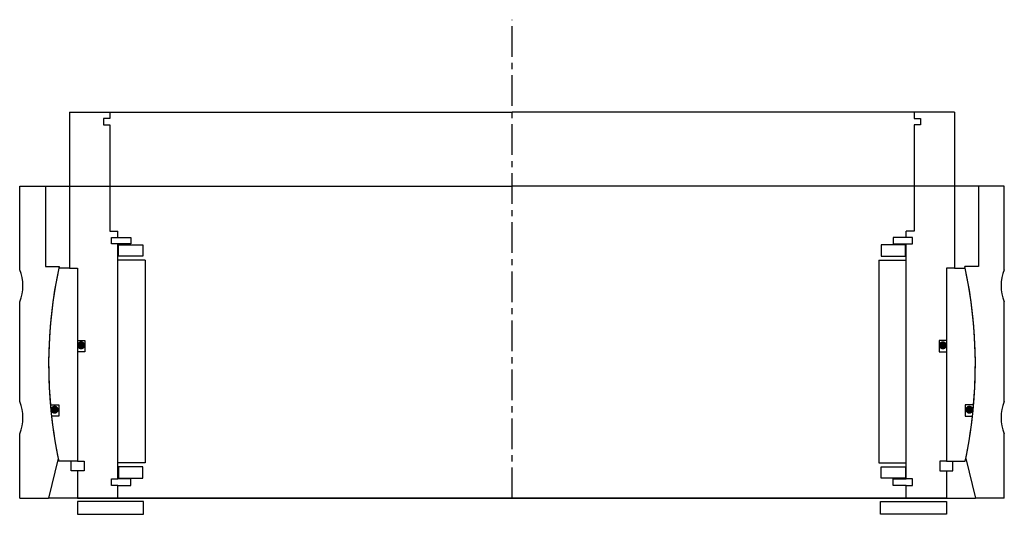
# Model space of a CAD drawing. Header units: millimetres. Extents: x -153 to 153, y -5 to 149.
import ezdxf

# ---------------------------------------------------------------- set-up
doc = ezdxf.new("R2010")
doc.units = ezdxf.units.MM
doc.header["$LTSCALE"] = 0.3
doc.header["$MEASUREMENT"] = 0
doc.linetypes.add('CENTER', pattern=[50.8, 31.75, -6.35, 6.35, -6.35])
doc.layers.get('0').update_dxf_attribs({"linetype": 'CONTINUOUS'})
doc.layers.add('Center', color=1, linetype='CENTER')

# ---------------------------------------------------------------- blocks, each defined once
blk = doc.blocks.new('innerhouse-4S228')
for p, q in [((-137.5, 78.5), (-137.5, 30)), ((-137.5, 78.5), (-125, 78.5)), ((-127, 76.5), (-127, 74.5)), ((-125, 76.5), (-127, 76.5)), ((-125, 78.5), (0, 78.5)), ((-125, 78.5), (-125, 76.5)), ((125, 78.5), (0, 78.5)), ((137.5, 78.5), (125, 78.5)), ((125, 78.5), (125, 76.5)), ((125, 76.5), (127, 76.5)), ((127, 76.5), (127, 74.5)), ((137.5, 78.5), (137.5, 30)), ((-127, 74.5), (-125, 74.5)), ((-125, 74.5), (-125, 41.5)), ((125, 74.5), (125, 41.5)), ((127, 74.5), (125, 74.5)), ((-125, 41.5), (-122.5, 41.5)), ((-122.5, 39.5), (-122.5, 41.5)), ((122.5, 39.5), (122.5, 41.5)), ((125, 41.5), (122.5, 41.5)), ((-124.5, 37.5), (-124.5, 39.5)), ((-124.5, 39.5), (-122.5, 39.5)), ((-122.5, 37.5), (-124.5, 37.5)), ((-122.5, 39.5), (-118.5, 39.5)), ((-118.5, 37.5), (-122.5, 37.5)), ((-122.5, -35.5), (-122.5, 37.5)), ((-122.25, 37.25), (-114.75, 37.25)), ((-122.25, 33.75), (-122.25, 37.25)), ((-118.5, 39.5), (-118.5, 37.5)), ((-114.75, 37.25), (-114.75, 33.75)), ((122.25, 37.25), (114.75, 37.25)), ((114.75, 37.25), (114.75, 33.75)), ((122.5, 39.5), (118.5, 39.5)), ((118.5, 39.5), (118.5, 37.5)), ((118.5, 37.5), (122.5, 37.5)), ((122.25, 33.75), (122.25, 37.25)), ((124.5, 39.5), (122.5, 39.5)), ((122.5, -35.5), (122.5, 37.5)), ((122.5, 37.5), (124.5, 37.5)), ((124.5, 37.5), (124.5, 39.5)), ((-114.75, 33.75), (-122.25, 33.75)), ((114.75, 33.75), (122.25, 33.75)), ((-114, 32.5), (-122.5, 32.5)), ((-114, 32.5), (-114, -30.5)), ((114, 32.5), (114, -30.5)), ((114, 32.5), (122.5, 32.5)), ((-137.5, 30), (-140.84, 30)), ((-137.5, 30), (-135, 30)), ((-135, 30), (-135, -30)), ((-135, 30), (-135, 7.5)), ((135, 30), (135, -30)), ((135, 30), (135, 7.5)), ((137.5, 30), (135, 30)), ((137.5, 30), (140.84, 30)), ((-135, 7.5), (-132.8, 7.5)), ((-132.8, 7.5), (-132.8, 4)), ((132.8, 7.5), (132.8, 4)), ((135, 7.5), (132.8, 7.5)), ((-135, 4), (-135, -30)), ((-132.8, 4), (-135, 4)), ((132.8, 4), (135, 4)), ((135, 4), (135, -30)), ((-143.46, -12.5), (-140.88, -12.5)), ((-140.88, -12.5), (-140.88, -16)), ((143.46, -12.5), (140.88, -12.5)), ((140.88, -12.5), (140.88, -16)), ((-140.88, -16), (-143.11, -16)), ((140.88, -16), (143.11, -16)), ((-135, -30), (-140.84, -30)), ((-137, -33), (-137, -30)), ((-135, -30), (-133, -30)), ((-133, -30), (-133, -33)), ((-114, -30.5), (-122.5, -30.5)), ((114, -30.5), (122.5, -30.5)), ((135, -30), (133, -30)), ((133, -30), (133, -33)), ((135, -30), (140.84, -30)), ((137, -33), (137, -30)), ((-135, -33), (-137, -33)), ((-135, -33), (-135, -41.5)), ((-133, -33), (-135, -33)), ((-114.75, -31.75), (-122.25, -31.75)), ((-122.25, -31.75), (-122.25, -35.25)), ((-114.75, -35.25), (-114.75, -31.75)), ((114.75, -31.75), (122.25, -31.75)), ((114.75, -35.25), (114.75, -31.75)), ((122.25, -31.75), (122.25, -35.25)), ((133, -33), (135, -33)), ((135, -33), (135, -41.5)), ((135, -33), (137, -33)), ((-124.5, -37.5), (-124.5, -35.5)), ((-124.5, -35.5), (-122.5, -35.5)), ((-118.5, -35.5), (-122.5, -35.5)), ((-122.25, -35.25), (-114.75, -35.25)), ((-118.5, -37.5), (-118.5, -35.5)), ((122.25, -35.25), (114.75, -35.25)), ((118.5, -35.5), (122.5, -35.5)), ((118.5, -37.5), (118.5, -35.5)), ((124.5, -35.5), (122.5, -35.5)), ((124.5, -37.5), (124.5, -35.5)), ((-122.5, -37.5), (-124.5, -37.5)), ((-122.5, -37.5), (-118.5, -37.5)), ((-122.5, -41.5), (-122.5, -37.5)), ((122.5, -37.5), (118.5, -37.5)), ((122.5, -41.5), (122.5, -37.5)), ((122.5, -37.5), (124.5, -37.5)), ((-135, -41.5), (-122.5, -41.5)), ((-114.5, -42.5), (-135, -42.5)), ((-135, -42.5), (-135, -46.5)), ((-122.5, -41.5), (0, -41.5)), ((-114.5, -46.5), (-114.5, -42.5)), ((122.5, -41.5), (0, -41.5)), ((114.5, -42.5), (135, -42.5)), ((114.5, -46.5), (114.5, -42.5)), ((135, -41.5), (122.5, -41.5)), ((135, -42.5), (135, -46.5)), ((-135, -46.5), (-114.5, -46.5)), ((135, -46.5), (114.5, -46.5))]:
    blk.add_line(p, q)
at = {"const_width": 1.2}
for points in [[(-133.26, 6, -1), (-134.56, 6, -1)], [(133.26, 6, 1), (134.56, 6, 1)], [(-141.5, -14, -1), (-142.8, -14, -1)], [(141.5, -14, 1), (142.8, -14, 1)]]:
    blk.add_lwpolyline(points, format="xyb", close=True, dxfattribs=at)
for start, end in [(167.9753, 184.9799), (355.0201, 12.0247), (186.3794, 192.0247), (347.9753, 353.6206)]:
    blk.add_arc((0, 0), 144, start, end)
at = {"layer": 'Center'}
blk.add_line((0, -41.5), (0, 107.19), dxfattribs=at)
blk = doc.blocks.new('house4S230')
for p, q in [((-153, 29.5), (-153, 55.5)), ((-153, 55.5), (-145, 55.5)), ((-145, 55.5), (0, 55.5)), ((-145, 55.5), (-145, 30.5)), ((145, 55.5), (0, 55.5)), ((145, 55.5), (145, 30.5)), ((153, 55.5), (145, 55.5)), ((153, 29.5), (153, 55.5)), ((-145, 30.5), (-140.73, 30.5)), ((145, 30.5), (140.73, 30.5)), ((-153, -11.5), (-153, 19.5)), ((153, -11.5), (153, 19.5)), ((-153, -41.5), (-153, -21.5)), ((153, -41.5), (153, -21.5)), ((-141.02, -29.15), (-144, -41.5)), ((141.02, -29.15), (144, -41.5)), ((-153, -41.5), (-144, -41.5)), ((0, -41.5), (-144, -41.5)), ((0, -41.5), (144, -41.5)), ((153, -41.5), (144, -41.5))]:
    blk.add_line(p, q)
for centre, radius, start, end in [((-165, 24.5), 13, 337.3801, 22.6199), ((0, 0), 144, 167.7718, 191.6795), ((0, 0), 144, 348.3205, 12.2282), ((165, 24.5), 13, 157.3801, 202.6199), ((-165, -16.5), 13, 337.3801, 22.6199), ((165, -16.5), 13, 157.3801, 202.6199)]:
    blk.add_arc(centre, radius, start, end)

msp = doc.modelspace()

# ---------------------------------------------------------------- block references
for name in ['innerhouse-4S228', 'house4S230']:
    msp.add_blockref(name, (0, 41.5))

doc.saveas('drawing.dxf')
